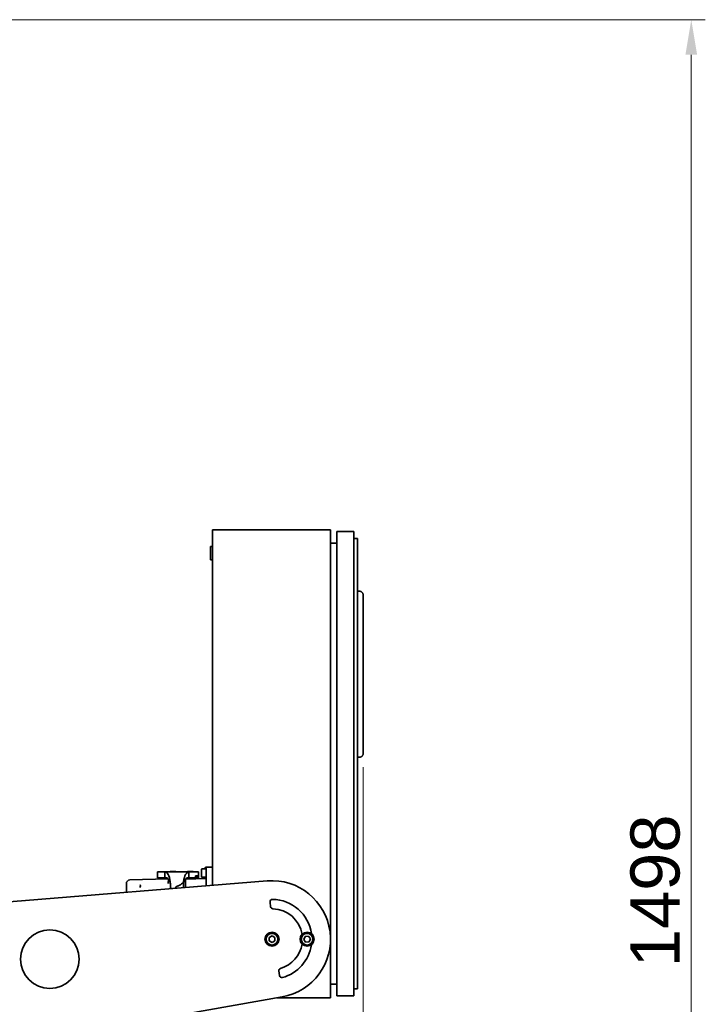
# Model space of a CAD drawing. Header units: millimetres. Extents: x 0 to 7128, y 0 to 5040.
# Tile 80 of 93: x 4734 to 5320, y 3215 to 4056. Entities that reach past the tile are written whole.
import ezdxf

# ---------------------------------------------------------------- set-up
doc = ezdxf.new("R2010")
doc.units = ezdxf.units.MM
doc.header["$LTSCALE"] = 12
doc.layers.add('Quote(ISO)', color=7, linetype='Continuous', lineweight=25, true_color=0x80ff00)
doc.layers.add('Spigoli visibili(ISO)', color=7, linetype='Continuous', lineweight=35)
doc.styles.add('Corrente-BSI', font='arial.ttf')
doc.dimstyles.new('DEFAULT-ISO', dxfattribs={"dimscale": 12, "dimtxt": 3.5, "dimasz": 2.5, "dimexe": 1, "dimexo": 1, "dimgap": 0.762, "dimtad": 1, "dimtoh": 1, "dimrnd": 1e-08, "dimtxsty": 'Corrente-BSI', "dimcen": 0.09, "dimdle": 10, "dimclrd": 7, "dimclre": 7, "dimclrt": 7, "dimazin": 2, "dimtfac": 0.571429, "dimtmove": 0, "dimatfit": 3, "dimfxl": 1, "dimtolj": 1, "dimlwd": 5, "dimlwe": 5, "dimarcsym": 0})

# ---------------------------------------------------------------- blocks, each defined once
blk = doc.blocks.new('*D14')
at = {"layer": 'Defpoints', "color": 0, "linetype": 'Continuous', "transparency": 16777216}
for p in [(5027.99, 3429.44), (3991.39, 3138.81), (5027.99, 2318.81)]:
    blk.add_point(p, dxfattribs=at)
at = {"layer": 'Quote(ISO)', "color": 7, "linetype": 'Continuous', "lineweight": 5, "transparency": 16777216}
for p, q in [((5027.99, 3417.44), (5027.99, 2306.81)), ((3991.39, 3126.81), (3991.39, 2306.81)), ((4021.39, 2318.81), (4997.99, 2318.81))]:
    blk.add_line(p, q, dxfattribs=at)
at = {"layer": 'Quote(ISO)', "color": 7, "linetype": 'Continuous', "transparency": 16777216}
for points in [[(4021.39, 2323.81), (4021.39, 2313.81), (3991.39, 2318.81)], [(4997.99, 2323.81), (4997.99, 2313.81), (5027.99, 2318.81)]]:
    blk.add_solid(points, dxfattribs=at)
at = {"layer": 'Quote(ISO)', "color": 7, "linetype": 'Continuous', "lineweight": 9, "transparency": 16777216, "insert": (4438.96, 2370.87), "char_height": 42, "attachment_point": 1, "style": 'Corrente-BSI'}
blk.add_mtext('\\A1;1037', dxfattribs=at)
blk = doc.blocks.new('*D15')
at = {"layer": 'Defpoints', "color": 0, "linetype": 'Continuous', "transparency": 16777216}
for p in [(4668.49, 4056.41), (5308.49, 4056.41), (4784.64, 2558.27)]:
    blk.add_point(p, dxfattribs=at)
at = {"layer": 'Quote(ISO)', "color": 7, "linetype": 'Continuous', "lineweight": 5, "transparency": 16777216}
for p, q in [((4680.49, 4056.41), (5320.49, 4056.41)), ((5308.49, 2588.27), (5308.49, 4026.41)), ((4796.64, 2558.27), (5320.49, 2558.27))]:
    blk.add_line(p, q, dxfattribs=at)
at = {"layer": 'Quote(ISO)', "color": 7, "linetype": 'Continuous', "transparency": 16777216}
for points in [[(5303.49, 4026.41), (5313.49, 4026.41), (5308.49, 4056.41)], [(5303.49, 2588.27), (5313.49, 2588.27), (5308.49, 2558.27)]]:
    blk.add_solid(points, dxfattribs=at)
at = {"layer": 'Quote(ISO)', "color": 7, "linetype": 'Continuous', "lineweight": 9, "transparency": 16777216, "insert": (5256.46, 3246.56), "char_height": 42, "attachment_point": 1, "rotation": 90, "style": 'Corrente-BSI'}
blk.add_mtext('\\A1;1498', dxfattribs=at)

msp = doc.modelspace()

# ---------------------------------------------------------------- linework, layer by layer
at = {"layer": 'Spigoli visibili(ISO)'}
for p, q in [((4898.9939, 3620.4445), (4898.9939, 3316.4955)), ((4999.9939, 3620.4445), (4898.9939, 3620.4445)), ((4999.9939, 3220.4445), (4999.9939, 3620.4445)), ((5005.4939, 3618.9445), (5005.4939, 3221.9445)), ((5019.9939, 3618.9445), (5005.4939, 3618.9445)), ((5019.9939, 3618.9445), (5019.9939, 3221.9445)), ((5022.9939, 3612.9445), (5019.9939, 3612.9445)), ((5022.9939, 3612.9445), (5022.9939, 3607.9445)), ((4897.4939, 3594.6945), (4897.4939, 3606.1945)), ((4898.9939, 3606.1945), (4897.4939, 3606.1945)), ((5005.4939, 3608.9445), (4999.9939, 3608.9445)), ((5022.9939, 3232.9445), (5022.9939, 3607.9445)), ((4898.9939, 3594.6945), (4897.4939, 3594.6945)), ((5024.4939, 3567.9445), (5022.9939, 3567.9445)), ((5027.9939, 3564.4445), (5027.9939, 3429.4445)), ((5028.0439, 3541.4445), (5027.9939, 3541.4445)), ((5028.0439, 3541.4445), (5028.0439, 3452.4445)), ((5028.0439, 3452.4445), (5027.9939, 3452.4445)), ((5024.4939, 3425.9445), (5022.9939, 3425.9445)), ((4852.094, 3327.9445), (4858.4309, 3327.9445)), ((4852.094, 3322.9445), (4852.094, 3327.9445)), ((4858.4767, 3327.945), (4878.9121, 3327.9451)), ((4863.044, 3328.4445), (4862.844, 3328.2445)), ((4867.644, 3328.2445), (4862.844, 3328.2445)), ((4862.844, 3328.2445), (4862.844, 3327.945)), ((4867.444, 3328.4445), (4863.044, 3328.4445)), ((4867.444, 3328.4445), (4867.644, 3328.2445)), ((4867.644, 3328.2445), (4867.644, 3327.945)), ((4882.494, 3328.3126), (4877.694, 3328.3126)), ((4877.694, 3327.9451), (4877.694, 3328.3126)), ((4878.9578, 3327.9445), (4886.4381, 3327.9445)), ((4878.9578, 3322.9445), (4878.9578, 3327.9445)), ((4882.494, 3327.9445), (4882.494, 3328.3126)), ((4886.4381, 3324.6445), (4884.5633, 3324.6445)), ((4884.5633, 3324.6445), (4884.5633, 3322.9445)), ((4887.094, 3327.9445), (4886.4381, 3327.9445)), ((4886.4381, 3324.6445), (4886.9737, 3324.6445)), ((4886.5157, 3324.1445), (4886.5157, 3324.6445)), ((4886.9737, 3322.9445), (4886.9737, 3324.6445)), ((4887.094, 3327.9445), (4887.094, 3322.9445)), ((4889.6939, 3323.8445), (4889.6939, 3330.0445)), ((4890.0939, 3330.4445), (4893.6939, 3330.4445)), ((4892.6939, 3330.9445), (4892.6939, 3330.4445)), ((4893.6939, 3331.9445), (4897.6939, 3331.9445)), ((4893.6939, 3326.9445), (4893.6939, 3331.9445)), ((4893.6939, 3326.9445), (4893.6939, 3316.0683)), ((4897.6939, 3331.9545), (4898.9939, 3331.9545)), ((4629.9939, 3294.8108), (4945.9763, 3320.2828)), ((4825.444, 3310.5665), (4825.444, 3318.0804)), ((4861.2937, 3321.9406), (4828.3644, 3321.0783)), ((4852.094, 3322.9445), (4858.4309, 3322.9445)), ((4858.4309, 3322.9445), (4859.5447, 3322.9445)), ((4861.4462, 3321.776), (4861.4487, 3321.5796)), ((4862.3514, 3322.9445), (4862.3549, 3322.9445)), ((4863.094, 3316.0718), (4863.094, 3316.9445)), ((4863.094, 3316.0718), (4863.094, 3314.0042)), ((4874.2947, 3316.9445), (4874.2947, 3314.5044)), ((4875.9439, 3321.5945), (4875.7898, 3321.5945)), ((4875.9439, 3321.7445), (4893.6939, 3322.2093)), ((4875.9439, 3321.7445), (4875.9439, 3314.6374)), ((4876.594, 3321.7615), (4876.594, 3322.3775)), ((4883.594, 3322.7126), (4877.1512, 3322.7126)), ((4877.8435, 3322.9445), (4878.9578, 3322.9445)), ((4878.9578, 3322.9445), (4884.5633, 3322.9445)), ((4883.3621, 3322.9445), (4883.594, 3322.7126)), ((4883.594, 3321.9448), (4883.594, 3322.7126)), ((4885.985, 3324.1445), (4884.5633, 3324.1445)), ((4884.5633, 3322.9445), (4886.9737, 3322.9445)), ((4885.985, 3324.1445), (4886.5157, 3324.1445)), ((4886.9737, 3322.9445), (4887.094, 3322.9445)), ((4890.0939, 3323.4445), (4893.6939, 3323.4445)), ((4892.6939, 3323.4445), (4892.6939, 3322.1831)), ((4863.094, 3313.6015), (4863.094, 3314.0042)), ((4864.7175, 3313.7324), (4863.094, 3314.0042)), ((4867.594, 3314.4151), (4867.594, 3313.9643)), ((4948.8096, 3298.1788), (4948.2956, 3302.189)), ((4947.4939, 3271.8879), (4949.9939, 3273.3313)), ((4947.4939, 3269.0011), (4947.4939, 3271.8879)), ((4949.9939, 3267.5578), (4947.4939, 3269.0011)), ((4949.9939, 3273.3313), (4952.4939, 3271.8879)), ((4952.4939, 3269.0011), (4949.9939, 3267.5578)), ((4952.4939, 3271.8879), (4952.4939, 3269.0011)), ((4977.1164, 3270.2126), (4978.3543, 3272.8205)), ((4978.756, 3267.8366), (4977.1164, 3270.2126)), ((4978.3543, 3272.8205), (4981.2317, 3273.0524)), ((4981.6335, 3268.0686), (4978.756, 3267.8366)), ((4981.2317, 3273.0524), (4982.8713, 3270.6765)), ((4982.8713, 3270.6765), (4981.6335, 3268.0686)), ((4956.357, 3239.298), (4955.843, 3243.3082)), ((4999.9939, 3231.9445), (5005.4939, 3231.9445)), ((5022.9939, 3232.9445), (5022.9939, 3227.9445)), ((5019.9939, 3227.9445), (5022.9939, 3227.9445)), ((4958.6763, 3221.2041), (4806.7067, 3194.4078)), ((4954.3683, 3220.4445), (4999.9939, 3220.4445)), ((5019.9939, 3221.9445), (5005.4939, 3221.9445))]:
    msp.add_line(p, q, dxfattribs=at)
for centre, radius in [((4759.9939, 3253.4078), 25), ((4949.9939, 3270.4445), 6), ((4949.9939, 3270.4445), 5), ((4979.9939, 3270.4445), 6), ((4979.9939, 3270.4445), 5)]:
    msp.add_circle(centre, radius, dxfattribs=at)
for centre, radius, start, end in [((4890.0939, 3330.0445), 0.4, 90, 180), ((4893.6939, 3330.9445), 1, 90, 180), ((4890.0939, 3323.8445), 0.4, 180, 270), ((4949.9939, 3270.4445), 50, 280, 94.6087653), ((4950.2794, 3302.4432), 2, 89.4888333, 187.3043827), ((4949.9939, 3270.4445), 34, 8.0295831, 89.4888333), ((4950.7934, 3298.4331), 2, 187.3043827, 268.363761), ((4949.9939, 3270.4445), 26, 9.1844978, 88.363761), ((4949.9939, 3270.4445), 26, 286.2450043, 350.8155022), ((4949.9939, 3270.4445), 34, 285.119932, 351.9704169), ((4957.8267, 3243.5624), 2, 106.2450043, 187.3043827), ((4958.3408, 3239.5523), 2, 187.3043827, 285.119932)]:
    msp.add_arc(centre, radius, start, end, dxfattribs=at)
for centre, major_axis, ratio, start_param, end_param in [((4858.4783, 3317.0143), (-0.0002, -10.9008), 0.42342747, 1.82471229, 3.15189232), ((4878.9124, 3317.0191), (-0.0004, 10.9259), 0.42265119, 6.2732732, 7.6005658), ((4828.445, 3318.0783), (-2.1503, 2.0948), 0.99933246, 5.51121088, 7.05515974), ((4858.7283, 3316.2427), (0.4473, 6.7509), 0.64390773, 4.85907544, 6.45384021), ((4861.5469, 3314.0822), (-0.093, 7.5001), 0.02617269, 0.02618891, 1.02937213), ((4865.244, 3321.9418), (3.9013, 0), 0.0261949, 3.97180835, 3.972643), ((4877.594, 3314.4151), (10, 0), 0.26794919, 2.47502466, 3.14159266), ((4878.6606, 3316.2432), (-0.4483, 6.7505), 0.64397044, 6.11237383, 7.70726098)]:
    msp.add_ellipse(centre, major_axis=major_axis, ratio=ratio, start_param=start_param, end_param=end_param, dxfattribs=at)
for points, knots in [([(5027.9939, 3564.4445), (5027.9939, 3564.6736), (5027.9713, 3564.9027), (5027.9266, 3565.1273), (5027.8819, 3565.352), (5027.8151, 3565.5723), (5027.7274, 3565.7839), (5027.6398, 3565.9955), (5027.5313, 3566.1985), (5027.404, 3566.389), (5027.2767, 3566.5795), (5027.1307, 3566.7574), (5026.9687, 3566.9194), (5026.8068, 3567.0814), (5026.6288, 3567.2274), (5026.4384, 3567.3547), (5026.3431, 3567.4183), (5026.2448, 3567.4772), (5026.1438, 3567.5312), (5026.0427, 3567.5852), (5025.9391, 3567.6343), (5025.8333, 3567.6781), (5025.7274, 3567.7219), (5025.6195, 3567.7606), (5025.5099, 3567.7938), (5025.4003, 3567.8271), (5025.289, 3567.8549), (5025.1767, 3567.8773), (5025.0643, 3567.8996), (5024.9509, 3567.9164), (5024.8369, 3567.9277), (5024.7229, 3567.9389), (5024.6084, 3567.9445), (5024.4939, 3567.9445)], [1.57079633, 1.57079633, 1.57079633, 1.57079633, 1.76714587, 1.76714587, 1.76714587, 1.96349541, 1.96349541, 1.96349541, 2.15984495, 2.15984495, 2.15984495, 2.35619449, 2.35619449, 2.35619449, 2.55254403, 2.55254403, 2.55254403, 2.6507188, 2.6507188, 2.6507188, 2.74889357, 2.74889357, 2.74889357, 2.84706834, 2.84706834, 2.84706834, 2.94524311, 2.94524311, 2.94524311, 3.04341788, 3.04341788, 3.04341788, 3.14159265, 3.14159265, 3.14159265, 3.14159265]), ([(5027.9939, 3429.4445), (5027.9939, 3429.2154), (5027.9713, 3428.9864), (5027.9266, 3428.7617), (5027.8819, 3428.537), (5027.8151, 3428.3168), (5027.7274, 3428.1051), (5027.6398, 3427.8935), (5027.5313, 3427.6905), (5027.404, 3427.5), (5027.2767, 3427.3096), (5027.1307, 3427.1316), (5026.9687, 3426.9696), (5026.8068, 3426.8077), (5026.6288, 3426.6616), (5026.4384, 3426.5344), (5026.3431, 3426.4707), (5026.2448, 3426.4118), (5026.1438, 3426.3578), (5026.0427, 3426.3038), (5025.9391, 3426.2548), (5025.8333, 3426.2109), (5025.7274, 3426.1671), (5025.6195, 3426.1285), (5025.5099, 3426.0952), (5025.4003, 3426.062), (5025.289, 3426.0341), (5025.1767, 3426.0118), (5025.0643, 3425.9894), (5024.9509, 3425.9726), (5024.8369, 3425.9614), (5024.7229, 3425.9501), (5024.6084, 3425.9445), (5024.4939, 3425.9445)], [1.57079633, 1.57079633, 1.57079633, 1.57079633, 1.76714587, 1.76714587, 1.76714587, 1.96349541, 1.96349541, 1.96349541, 2.15984495, 2.15984495, 2.15984495, 2.35619449, 2.35619449, 2.35619449, 2.55254403, 2.55254403, 2.55254403, 2.6507188, 2.6507188, 2.6507188, 2.74889357, 2.74889357, 2.74889357, 2.84706834, 2.84706834, 2.84706834, 2.94524311, 2.94524311, 2.94524311, 3.04341788, 3.04341788, 3.04341788, 3.14159265, 3.14159265, 3.14159265, 3.14159265]), ([(4858.431, 3327.9145), (4858.4309, 3327.0912), (4858.4309, 3326.2678), (4858.4309, 3324.6112), (4858.4309, 3323.7778), (4858.4309, 3322.9445)], [-0.497, -0.497, -0.497, -0.497, -0.25, -0.25, 0, 0, 0, 0]), ([(4837.4191, 3315.9111), (4837.4218, 3315.9535), (4837.4244, 3315.9958), (4837.4291, 3316.0806), (4837.4312, 3316.1231), (4837.4336, 3316.2027), (4837.4341, 3316.2395), (4837.4329, 3316.3263), (4837.4303, 3316.3761), (4837.4107, 3316.5328), (4837.3834, 3316.6052), (4837.3298, 3316.713), (4837.3012, 3316.7579), (4837.2368, 3316.8476), (4837.2084, 3316.8823), (4837.1874, 3316.9081), (4837.1826, 3316.9139), (4837.1777, 3316.9197), (4837.1757, 3316.9218)], [0.134692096, 0.134692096, 0.134692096, 0.134692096, 0.148251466, 0.148251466, 0.161812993, 0.161812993, 0.173491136, 0.173491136, 0.189285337, 0.189285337, 0.22378753, 0.22378753, 0.251881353, 0.251881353, 0.281771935, 0.281771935, 0.284585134, 0.287398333, 0.287398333, 0.287398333, 0.287398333]), ([(4862.9461, 3319.7524), (4862.9537, 3319.6882), (4862.961, 3319.6185), (4862.9678, 3319.5491), (4862.9747, 3319.4783), (4862.9812, 3319.4079), (4862.9874, 3319.3379), (4862.9937, 3319.2665), (4862.9997, 3319.1955), (4863.0053, 3319.1252), (4863.0111, 3319.0534), (4863.0165, 3318.9822), (4863.0216, 3318.9117), (4863.0268, 3318.8398), (4863.0317, 3318.7687), (4863.0363, 3318.6984), (4863.0409, 3318.6267), (4863.0453, 3318.5559), (4863.0493, 3318.486), (4863.0534, 3318.4149), (4863.0572, 3318.3447), (4863.0606, 3318.2756), (4863.0642, 3318.2054), (4863.0674, 3318.1362), (4863.0703, 3318.0682), (4863.0733, 3317.9992), (4863.076, 3317.9313), (4863.0784, 3317.8647), (4863.0808, 3317.7973), (4863.083, 3317.7311), (4863.0848, 3317.6663), (4863.0866, 3317.6055), (4863.088, 3317.5459), (4863.094, 3316.9445)], [0.000006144, 0.000006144, 0.000006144, 0.000006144, 0.063503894, 0.063503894, 0.063503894, 0.128404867, 0.128404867, 0.128404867, 0.194680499, 0.194680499, 0.194680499, 0.262300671, 0.262300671, 0.262300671, 0.331227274, 0.331227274, 0.331227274, 0.401413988, 0.401413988, 0.401413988, 0.472806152, 0.472806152, 0.472806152, 0.545340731, 0.545340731, 0.545340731, 0.618946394, 0.618946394, 0.618946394, 0.693543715, 0.693543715, 0.693543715, 0.76362123, 0.76362123, 0.76362123, 0.76362123]), ([(4869.7345, 3316.0718), (4869.8177, 3316.1003), (4869.9012, 3316.1312), (4870.4825, 3316.3613), (4871.0721, 3316.6718), (4872.317, 3317.4238), (4872.9726, 3317.8638), (4873.8349, 3318.4844), (4874.101, 3318.6808), (4874.3628, 3318.883)], [0.916281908, 0.916281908, 0.916281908, 0.916281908, 0.956038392, 0.956038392, 1.193811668, 1.193811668, 1.431584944, 1.431584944, 1.532104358, 1.532104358, 1.532104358, 1.532104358]), ([(4874.3628, 3318.883), (4874.3622, 3318.8328), (4874.3579, 3318.7878), (4874.354, 3318.7426), (4874.3494, 3318.6891), (4874.3453, 3318.6355), (4874.3417, 3318.5818), (4874.3375, 3318.52), (4874.3338, 3318.458), (4874.3304, 3318.3961), (4874.3257, 3318.3083), (4874.3217, 3318.2206), (4874.3181, 3318.1328), (4874.315, 3318.0594), (4874.3123, 3317.9859), (4874.3098, 3317.9125), (4874.3042, 3317.7478), (4874.3, 3317.583), (4874.2977, 3317.4182), (4874.2955, 3317.2603), (4874.2951, 3317.1024), (4874.2947, 3316.9445)], [0, 0, 0, 0, 0.07042177, 0.07042177, 0.07042177, 0.15382156, 0.15382156, 0.15382156, 0.24996639, 0.24996639, 0.24996639, 0.38612829, 0.38612829, 0.38612829, 0.49997822, 0.49997822, 0.49997822, 0.75536245, 0.75536245, 0.75536245, 1, 1, 1, 1]), ([(4837.4253, 3315.5463), (4837.4247, 3315.5411), (4837.4242, 3315.5359), (4837.4236, 3315.5307), (4837.4174, 3315.4713), (4837.4116, 3315.4108), (4837.406, 3315.3494), (4837.3848, 3315.1153), (4837.368, 3314.8663), (4837.3551, 3314.6121)], [0, 0, 0, 0, 0.017960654, 0.017960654, 0.017960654, 0.221068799, 0.221068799, 0.221068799, 0.999999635, 0.999999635, 0.999999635, 0.999999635]), ([(4837.3551, 3314.6121), (4837.3566, 3314.6547), (4837.3587, 3314.6969), (4837.3668, 3314.869), (4837.3725, 3315.002), (4837.3783, 3315.1353)], [0.0000641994, 0.0000641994, 0.0000641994, 0.0000641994, 0.0132349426, 0.0132349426, 0.0540106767, 0.0540106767, 0.0540106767, 0.0540106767])]:
    msp.add_open_spline(points, degree=3, knots=knots, dxfattribs=at)
for points in [[(4874.442, 3319.7582), (4874.4087, 3319.4593), (4874.3814, 3319.1616), (4874.3628, 3318.883)], [(4837.4191, 3315.9111), (4837.4029, 3315.6575), (4837.3892, 3315.3981), (4837.3781, 3315.1355)]]:
    msp.add_open_spline(points, degree=3, dxfattribs=at)

# ---------------------------------------------------------------- dimensions: what is measured, and where the dimension line sits
at = {"layer": 'Quote(ISO)', "color": 7, "linetype": 'Continuous', "lineweight": 9}
dim = msp.add_linear_dim(base=(5308.4939, 4056.4078), p1=(4784.6389, 2558.2665), p2=(4668.4939, 4056.4078), angle=270, dimstyle='DEFAULT-ISO', override={"dimgap": 0.762, "dimtoh": 0, "dimdec": 0, "dimtol": 0, "dimlim": 0, "dimtp": 0, "dimtm": 0, "dimtdec": 2, "dimtofl": 0, "dimatfit": 1}, dxfattribs=at)
dim.commit()
dim.dimension.update_dxf_attribs({"geometry": '*D15', "text_midpoint": (5308.4939, 3307.3371), "dimtype": 160})
dim = msp.add_linear_dim(base=(5027.9939, 2318.8056), p1=(3991.3939, 3138.8056), p2=(5027.9939, 3429.4445), dimstyle='DEFAULT-ISO', override={"dimgap": 0.762, "dimtoh": 0, "dimdec": 0, "dimtol": 0, "dimlim": 0, "dimtp": 0, "dimtm": 0, "dimtdec": 2, "dimtofl": 0, "dimatfit": 1}, dxfattribs=at)
dim.commit()
dim.dimension.update_dxf_attribs({"geometry": '*D14', "text_midpoint": (4499.6939, 2318.8056), "dimtype": 160})

doc.saveas('drawing.dxf')
